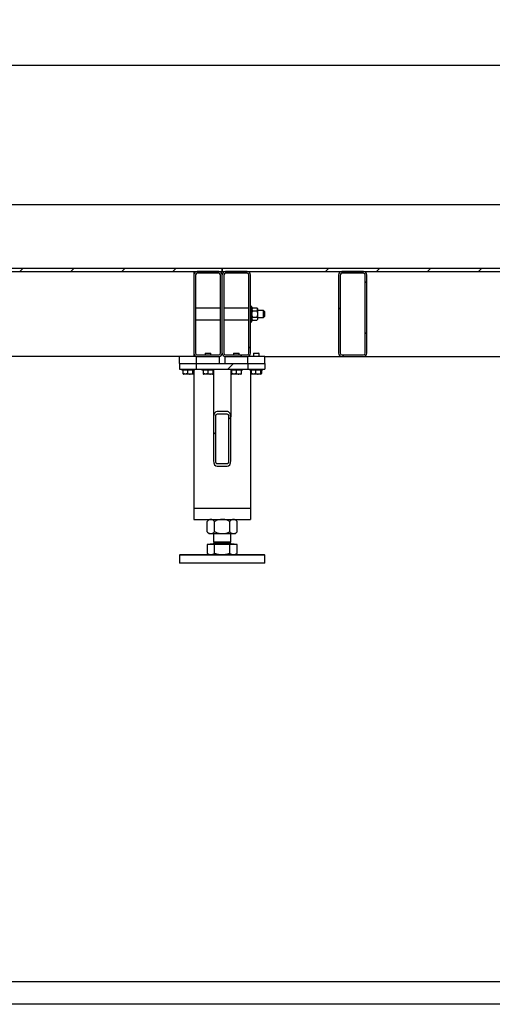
# Model space of a CAD drawing. Header units: millimetres. Extents: x 0 to 841, y 0 to 594.
# Tile 12 of 92: x 278 to 320, y 213 to 300. Entities that reach past the tile are written whole.
import ezdxf

# ---------------------------------------------------------------- set-up
doc = ezdxf.new("R2010")
doc.units = ezdxf.units.MM
doc.layers.add('COTES', color=1, linetype='Continuous')
doc.layers.add('TRAIT-FINS', color=9, linetype='Continuous')
doc.layers.add('TRAIT-FORT', color=4, linetype='Continuous', lineweight=25)
doc.styles.add('SLDTEXTSTYLE0', font='TXT', dxfattribs={"width": 0.75})
doc.dimstyles.new('SLDDIMSTYLE0', dxfattribs={"dimtxt": 3, "dimasz": 2, "dimexe": 0, "dimexo": 0.0625, "dimgap": 0.75, "dimtad": 1, "dimdec": 0, "dimlfac": 20, "dimrnd": 1e-09, "dimzin": 12, "dimdsep": 46, "dimtxsty": 'SLDTEXTSTYLE0', "dimsah": 1, "dimcen": 0.09, "dimadec": 0, "dimazin": 3, "dimtfac": 1, "dimtdec": 0, "dimtofl": 0, "dimtmove": 0, "dimatfit": 3, "dimfxl": 1, "dimfrac": 2, "dimtolj": 1, "dimtzin": 12, "dimarcsym": 0})
pattern_1 = [(45, (0, 0), (-13.4704, 13.4704), []), (45, (4.49, 2e-323), (-13.4704, 13.4704), []), (45, (8.98, 4e-323), (-13.4704, 13.4704), []), (45, (13.47, 6e-323), (-13.4704, 13.4704), [])]

# ---------------------------------------------------------------- blocks, each defined once
blk = doc.blocks.new('_D_18')
at = {"layer": 'COTES', "color": 1, "transparency": 16777216}
for p, q in [((92.21, 279.331), (92.21, 297.185)), ((443.06, 279.331), (443.06, 297.185)), ((443.06, 296.185), (92.21, 296.185))]:
    blk.add_line(p, q, dxfattribs=at)
for points in [[(92.21, 296.185), (94.21, 295.685), (94.21, 296.685)], [(443.06, 296.185), (441.06, 296.685), (441.06, 295.685)]]:
    blk.add_solid(points, dxfattribs=at)
at = {"layer": 'COTES', "color": 1, "transparency": 16777216, "char_height": 3, "attachment_point": 1, "style": 'SLDTEXTSTYLE0'}
for s, insert in [('7017', (250.851, 300.052)), ('Int. Ceinture', (260.843, 300.052))]:
    blk.add_mtext(s, dxfattribs=dict(at, insert=insert))
blk = doc.blocks.new('_D_19')
at = {"layer": 'COTES', "color": 1, "transparency": 16777216}
for p, q in [((97.06, 278.731), (97.06, 284.926)), ((438.21, 279.031), (438.21, 284.926)), ((97.06, 283.926), (438.21, 283.926))]:
    blk.add_line(p, q, dxfattribs=at)
for points in [[(97.06, 283.926), (99.06, 283.426), (99.06, 284.426)], [(438.21, 283.926), (436.21, 284.426), (436.21, 283.426)]]:
    blk.add_solid(points, dxfattribs=at)
at = {"layer": 'COTES', "color": 1, "transparency": 16777216, "char_height": 3, "attachment_point": 1, "style": 'SLDTEXTSTYLE0'}
for s, insert in [('6823', (256.383, 287.793)), ('Cadre', (266.374, 287.793))]:
    blk.add_mtext(s, dxfattribs=dict(at, insert=insert))

msp = doc.modelspace()

# ---------------------------------------------------------------- hatches: boundary and pattern name
at = {"layer": 'TRAIT-FINS'}
h = msp.add_hatch(dxfattribs=at)
h.set_pattern_fill('DIN 201 ACIER ET FONTE', color=9, style=0, pattern_type=2)
h.set_pattern_definition(pattern_1)
h.paths.add_polyline_path([(295.855, 278.331), (250.015, 278.331), (250.015, 278.031), (295.855, 278.031)], flags=0)
h = msp.add_hatch(dxfattribs=at)
h.set_pattern_fill('DIN 201 ACIER ET FONTE', color=9, style=0, pattern_type=2)
h.set_pattern_definition(pattern_1)
edge = h.paths.add_edge_path(flags=0)
edge.add_line((295.86, 270.831), (295.86, 277.731))
edge.add_arc((295.56, 277.731), 0.3, 0, 90)
edge.add_line((295.56, 278.031), (293.66, 278.031))
edge.add_arc((293.66, 277.731), 0.3, 90, 180)
edge.add_line((293.36, 277.731), (293.36, 270.831))
edge.add_arc((293.66, 270.831), 0.3, 180, 270)
edge.add_line((293.66, 270.531), (295.56, 270.531))
edge.add_arc((295.56, 270.831), 0.3, 270, 360)
edge = h.paths.add_edge_path(flags=0)
edge.add_arc((295.56, 277.731), 0.15, 0, 90, ccw=False)
edge.add_line((295.71, 277.731), (295.71, 270.831))
edge.add_arc((295.56, 270.831), 0.15, 270, 360, ccw=False)
edge.add_line((295.56, 270.681), (293.66, 270.681))
edge.add_arc((293.66, 270.831), 0.15, 180, 270, ccw=False)
edge.add_line((293.51, 270.831), (293.51, 277.731))
edge.add_arc((293.66, 277.731), 0.15, 90, 180, ccw=False)
edge.add_line((293.66, 277.881), (295.56, 277.881))
h = msp.add_hatch(dxfattribs=at)
h.set_pattern_fill('DIN 201 ACIER ET FONTE', color=9, style=0, pattern_type=2)
h.set_pattern_definition(pattern_1)
edge = h.paths.add_edge_path(flags=0)
edge.add_arc((296.16, 277.731), 0.3, 90, 180)
edge.add_line((295.86, 277.731), (295.86, 270.831))
edge.add_arc((296.16, 270.831), 0.3, 180, 270)
edge.add_line((296.16, 270.531), (298.06, 270.531))
edge.add_arc((298.06, 270.831), 0.3, 270, 360)
edge.add_line((298.36, 270.831), (298.36, 277.731))
edge.add_arc((298.06, 277.731), 0.3, 0, 90)
edge.add_line((298.06, 278.031), (296.16, 278.031))
edge = h.paths.add_edge_path(flags=0)
edge.add_line((298.06, 270.681), (296.16, 270.681))
edge.add_arc((296.16, 270.831), 0.15, 180, 270, ccw=False)
edge.add_line((296.01, 270.831), (296.01, 277.731))
edge.add_arc((296.16, 277.731), 0.15, 90, 180, ccw=False)
edge.add_line((296.16, 277.881), (298.06, 277.881))
edge.add_arc((298.06, 277.731), 0.15, 0, 90, ccw=False)
edge.add_line((298.21, 277.731), (298.21, 270.831))
edge.add_arc((298.06, 270.831), 0.15, 270, 360, ccw=False)
h = msp.add_hatch(dxfattribs=at)
h.set_pattern_fill('DIN 201 ACIER ET FONTE', color=9, style=0, pattern_type=2)
h.set_pattern_definition(pattern_1)
h.paths.add_polyline_path([(336.955, 278.331), (295.865, 278.331), (295.865, 278.031), (336.955, 278.031)], flags=0)
h = msp.add_hatch(dxfattribs=at)
h.set_pattern_fill('DIN 201 ACIER ET FONTE', color=9, style=0, pattern_type=2)
h.set_pattern_definition(pattern_1)
edge = h.paths.add_edge_path(flags=0)
edge.add_line((306.11, 277.731), (306.11, 270.831))
edge.add_arc((306.41, 270.831), 0.3, 180, 270)
edge.add_line((306.41, 270.531), (308.31, 270.531))
edge.add_arc((308.31, 270.831), 0.3, 270, 360)
edge.add_line((308.61, 270.831), (308.61, 277.731))
edge.add_arc((308.31, 277.731), 0.3, 0, 90)
edge.add_line((308.31, 278.031), (306.41, 278.031))
edge.add_arc((306.41, 277.731), 0.3, 90, 180)
edge = h.paths.add_edge_path(flags=0)
edge.add_arc((306.41, 270.831), 0.15, 180, 270, ccw=False)
edge.add_line((306.26, 270.831), (306.26, 277.731))
edge.add_arc((306.41, 277.731), 0.15, 90, 180, ccw=False)
edge.add_line((306.41, 277.881), (308.31, 277.881))
edge.add_arc((308.31, 277.731), 0.15, 0, 90, ccw=False)
edge.add_line((308.46, 277.731), (308.46, 270.831))
edge.add_arc((308.31, 270.831), 0.15, 270, 360, ccw=False)
edge.add_line((308.31, 270.681), (306.41, 270.681))
h = msp.add_hatch(dxfattribs=at)
h.set_pattern_fill('ANSI31', color=9, angle=3e-322, style=0)
h.paths.add_polyline_path([(293.61, 269.931), (293.61, 269.431), (298.11, 269.431), (298.11, 269.931)], flags=0)
h = msp.add_hatch(dxfattribs=at)
h.set_pattern_fill('ANSI31', color=9, angle=3e-322, style=0)
edge = h.paths.add_edge_path(flags=0)
edge.add_line((295.41, 260.86), (296.31, 260.86))
edge.add_ellipse((296.31, 261.344), major_axis=(0, -0.484), ratio=0.620236, start_angle=0, end_angle=90)
edge.add_line((296.61, 261.344), (296.61, 265.214))
edge.add_ellipse((296.31, 265.214), major_axis=(0, -0.484), ratio=0.620236, start_angle=90, end_angle=180)
edge.add_line((296.31, 265.697), (295.41, 265.697))
edge.add_ellipse((295.41, 265.214), major_axis=(0, -0.484), ratio=0.620236, start_angle=180, end_angle=270)
edge.add_line((295.11, 265.214), (295.11, 261.344))
edge.add_ellipse((295.41, 261.344), major_axis=(0, -0.484), ratio=0.620236, start_angle=270, end_angle=360)
edge = h.paths.add_edge_path(flags=0)
edge.add_ellipse((295.41, 261.344), major_axis=(0, -0.242), ratio=0.620236, start_angle=270, end_angle=360, ccw=False)
edge.add_line((295.26, 261.344), (295.26, 265.214))
edge.add_ellipse((295.41, 265.214), major_axis=(0, -0.242), ratio=0.620236, start_angle=180, end_angle=270, ccw=False)
edge.add_line((295.41, 265.455), (296.31, 265.455))
edge.add_ellipse((296.31, 265.214), major_axis=(0, -0.242), ratio=0.620236, start_angle=90, end_angle=180, ccw=False)
edge.add_line((296.46, 265.214), (296.46, 261.344))
edge.add_ellipse((296.31, 261.344), major_axis=(0, -0.242), ratio=0.620236, start_angle=0, end_angle=90, ccw=False)
edge.add_line((296.31, 261.102), (295.41, 261.102))

# ---------------------------------------------------------------- linework, layer by layer
at = {"layer": 'TRAIT-FORT', "color": 4, "linetype": 'Continuous', "lineweight": 25}
for p, q in [((250.015, 278.331), (295.855, 278.331)), ((250.015, 278.031), (295.855, 278.031)), ((293.36, 278.031), (293.36, 277.731)), ((293.36, 277.731), (293.36, 270.831)), ((293.51, 277.731), (293.51, 270.831)), ((295.56, 278.031), (293.66, 278.031)), ((295.56, 277.881), (293.66, 277.881)), ((295.71, 270.831), (295.71, 277.731)), ((295.855, 278.031), (295.855, 278.331)), ((295.865, 278.331), (295.855, 278.331)), ((295.855, 278.081), (295.865, 278.081)), ((295.86, 270.831), (295.86, 277.731)), ((295.865, 278.331), (295.865, 278.031)), ((295.865, 278.331), (336.955, 278.331)), ((295.865, 278.031), (336.955, 278.031)), ((296.01, 277.731), (296.01, 270.831)), ((298.06, 278.031), (296.16, 278.031)), ((298.06, 277.881), (296.16, 277.881)), ((298.21, 270.831), (298.21, 277.731)), ((298.36, 270.831), (298.36, 277.731)), ((306.11, 277.731), (306.11, 270.831)), ((306.26, 277.731), (306.26, 270.831)), ((308.31, 278.031), (306.41, 278.031)), ((308.31, 277.881), (306.41, 277.881)), ((308.46, 270.831), (308.46, 277.731)), ((308.61, 270.831), (308.61, 277.731)), ((295.71, 274.806), (293.51, 274.806)), ((298.21, 274.806), (296.01, 274.806)), ((298.485, 274.956), (298.36, 274.956)), ((298.485, 273.606), (298.485, 274.956)), ((298.558, 274.83), (298.485, 274.756)), ((298.558, 274.83), (298.911, 274.83)), ((298.558, 274.555), (298.911, 274.555)), ((298.985, 274.756), (298.911, 274.83)), ((298.985, 274.756), (298.985, 274.693)), ((298.985, 274.693), (298.985, 274.281)), ((299.51, 274.581), (298.985, 274.581)), ((298.985, 274.281), (298.985, 273.87)), ((299.585, 274.506), (299.51, 274.581)), ((299.51, 273.981), (299.51, 274.581)), ((299.585, 274.506), (299.585, 274.056)), ((293.51, 273.756), (295.71, 273.756)), ((296.01, 273.756), (298.21, 273.756)), ((298.36, 273.606), (298.485, 273.606)), ((298.485, 273.806), (298.558, 273.733)), ((298.558, 274.007), (298.911, 274.007)), ((298.558, 273.733), (298.911, 273.733)), ((298.911, 273.733), (298.985, 273.806)), ((298.985, 273.981), (299.51, 273.981)), ((298.985, 273.87), (298.985, 273.806)), ((299.51, 273.981), (299.585, 274.056)), ((293.36, 270.831), (293.36, 270.531)), ((294.395, 270.831), (294.36, 270.796)), ((294.36, 270.796), (294.36, 270.681)), ((294.86, 270.796), (294.36, 270.796)), ((294.395, 270.831), (294.825, 270.831)), ((294.86, 270.796), (294.825, 270.831)), ((294.825, 270.831), (294.825, 270.831)), ((294.86, 270.681), (294.86, 270.796)), ((296.895, 270.831), (296.86, 270.796)), ((296.86, 270.796), (296.86, 270.681)), ((297.36, 270.796), (296.86, 270.796)), ((296.895, 270.831), (297.325, 270.831)), ((297.36, 270.796), (297.325, 270.831)), ((297.325, 270.831), (297.325, 270.831)), ((297.36, 270.681), (297.36, 270.796)), ((298.645, 270.831), (298.61, 270.796)), ((298.61, 270.796), (298.61, 270.531)), ((299.11, 270.796), (298.61, 270.796)), ((298.645, 270.831), (299.073, 270.831)), ((299.073, 270.831), (299.075, 270.831)), ((299.11, 270.796), (299.075, 270.831)), ((299.11, 270.531), (299.11, 270.796)), ((293.36, 270.531), (252.51, 270.531)), ((292.11, 269.931), (292.11, 270.531)), ((292.11, 269.931), (292.11, 269.431)), ((292.11, 269.931), (293.61, 269.931)), ((293.61, 270.531), (293.36, 270.531)), ((293.61, 269.931), (293.61, 270.531)), ((293.61, 269.931), (298.11, 269.931)), ((293.61, 269.431), (293.61, 269.931)), ((293.66, 270.681), (295.56, 270.681)), ((293.66, 270.531), (295.56, 270.531)), ((295.61, 269.931), (295.61, 270.531)), ((296.11, 269.931), (296.11, 270.531)), ((296.16, 270.681), (298.06, 270.681)), ((296.16, 270.531), (298.06, 270.531)), ((299.61, 270.531), (298.11, 270.531)), ((298.11, 269.931), (298.11, 270.531)), ((298.11, 269.931), (298.11, 269.431)), ((298.11, 269.931), (299.61, 269.931)), ((299.61, 270.531), (306.41, 270.531)), ((299.61, 269.931), (299.61, 270.531)), ((299.61, 269.931), (299.61, 269.431)), ((306.41, 270.681), (308.31, 270.681)), ((306.41, 270.531), (308.31, 270.531)), ((308.31, 270.531), (322.01, 270.531)), ((292.11, 269.431), (293.61, 269.431)), ((292.31, 269.431), (292.31, 269.331)), ((293.41, 269.331), (292.31, 269.331)), ((292.408, 269.331), (292.408, 269.031)), ((292.799, 269.331), (292.799, 269.031)), ((293.251, 269.331), (293.251, 269.031)), ((293.312, 269.331), (293.312, 269.031)), ((293.36, 269.331), (293.36, 257.181)), ((293.41, 269.331), (293.41, 269.431)), ((293.61, 269.431), (298.11, 269.431)), ((294.06, 269.431), (294.06, 269.331)), ((295.11, 269.331), (294.06, 269.331)), ((294.175, 269.331), (294.175, 269.031)), ((294.589, 269.331), (294.589, 269.031)), ((295.024, 269.331), (295.024, 269.031)), ((295.045, 269.331), (295.045, 269.031)), ((295.11, 269.431), (295.11, 265.214)), ((296.61, 269.431), (296.61, 265.214)), ((297.66, 269.331), (296.61, 269.331)), ((296.675, 269.331), (296.675, 269.031)), ((297.089, 269.331), (297.089, 269.031)), ((297.524, 269.331), (297.524, 269.031)), ((297.545, 269.331), (297.545, 269.031)), ((297.66, 269.331), (297.66, 269.431)), ((298.11, 269.431), (299.61, 269.431)), ((298.31, 269.431), (298.31, 269.331)), ((299.41, 269.331), (298.31, 269.331)), ((298.36, 269.331), (298.36, 257.181)), ((298.408, 269.331), (298.408, 269.031)), ((298.799, 269.331), (298.799, 269.031)), ((299.251, 269.331), (299.251, 269.031)), ((299.312, 269.331), (299.312, 269.031)), ((299.41, 269.331), (299.41, 269.431)), ((292.432, 268.995), (292.456, 268.981)), ((293.264, 268.981), (292.456, 268.981)), ((293.264, 268.981), (293.288, 268.995)), ((294.184, 268.994), (294.206, 268.981)), ((295.014, 268.981), (294.206, 268.981)), ((295.014, 268.981), (295.035, 268.994)), ((296.684, 268.994), (296.706, 268.981)), ((297.514, 268.981), (296.706, 268.981)), ((297.514, 268.981), (297.535, 268.994)), ((298.432, 268.995), (298.456, 268.981)), ((299.264, 268.981), (298.456, 268.981)), ((299.264, 268.981), (299.288, 268.995)), ((296.31, 265.697), (295.41, 265.697)), ((295.11, 265.214), (295.11, 261.344)), ((295.26, 265.214), (295.26, 261.344)), ((296.31, 265.455), (295.41, 265.455)), ((296.46, 261.344), (296.46, 265.214)), ((296.61, 261.344), (296.61, 265.214)), ((295.41, 261.102), (296.31, 261.102)), ((295.41, 260.86), (296.31, 260.86)), ((293.36, 257.181), (298.36, 257.181)), ((293.36, 257.181), (293.36, 256.181)), ((293.66, 257.181), (298.06, 257.181)), ((298.36, 257.181), (298.36, 256.181)), ((293.36, 256.181), (298.36, 256.181)), ((294.71, 256.181), (294.532, 256.003)), ((297.188, 256.003), (297.01, 256.181)), ((294.532, 255.079), (294.532, 256.003)), ((295.196, 255.079), (295.196, 256.003)), ((296.524, 255.079), (296.524, 256.003)), ((297.188, 255.079), (297.188, 256.003)), ((294.532, 255.079), (294.71, 254.901)), ((294.864, 254.901), (294.71, 254.901)), ((295.86, 254.901), (294.864, 254.901)), ((295.11, 254.901), (295.11, 254.191)), ((296.856, 254.901), (295.86, 254.901)), ((296.61, 254.191), (296.61, 254.901)), ((297.01, 254.901), (296.856, 254.901)), ((297.01, 254.901), (297.188, 255.079)), ((294.532, 253.976), (294.532, 253.184)), ((295.196, 253.976), (294.532, 253.976)), ((294.792, 254.011), (294.757, 253.976)), ((294.792, 254.016), (294.792, 254.011)), ((294.792, 254.016), (296.927, 254.016)), ((294.792, 254.011), (296.927, 254.011)), ((295.205, 254.191), (295.11, 254.097)), ((295.11, 254.191), (296.61, 254.191)), ((295.11, 254.097), (295.11, 254.066)), ((295.11, 254.097), (295.485, 254.097)), ((295.196, 253.184), (295.196, 253.976)), ((296.524, 253.976), (295.196, 253.976)), ((295.485, 254.097), (296.61, 254.097)), ((296.61, 254.097), (296.515, 254.191)), ((296.524, 253.184), (296.524, 253.976)), ((297.188, 253.976), (296.524, 253.976)), ((296.61, 254.066), (296.61, 254.097)), ((296.927, 254.011), (296.927, 254.016)), ((296.962, 253.976), (296.927, 254.011)), ((297.188, 253.184), (297.188, 253.976)), ((292.16, 253.081), (292.11, 253.031)), ((292.11, 253.031), (292.11, 252.331)), ((299.514, 253.031), (292.11, 253.031)), ((292.16, 253.081), (299.465, 253.081)), ((294.532, 253.184), (294.71, 253.081)), ((297.01, 253.081), (297.188, 253.184)), ((299.465, 253.081), (299.56, 253.081)), ((299.61, 253.031), (299.514, 253.031)), ((299.61, 253.031), (299.56, 253.081)), ((299.61, 252.331), (299.61, 253.031)), ((299.61, 252.331), (292.11, 252.331)), ((217.06, 215.442), (327.034, 215.442)), ((327.034, 213.442), (217.06, 213.442))]:
    msp.add_line(p, q, dxfattribs=at)
for centre, radius, start, end in [((293.66, 277.731), 0.3, 90, 180), ((293.66, 277.731), 0.15, 90, 180), ((295.56, 277.731), 0.3, 0, 90), ((295.56, 277.731), 0.15, 0, 90), ((296.16, 277.731), 0.3, 90, 180), ((296.16, 277.731), 0.15, 90, 180), ((298.06, 277.731), 0.3, 0, 90), ((298.06, 277.731), 0.15, 0, 90), ((306.41, 277.731), 0.3, 90, 180), ((306.41, 277.731), 0.15, 90, 180), ((308.31, 277.731), 0.3, 0, 90), ((308.31, 277.731), 0.15, 0, 90), ((293.66, 270.831), 0.3, 180, 270), ((293.66, 270.831), 0.15, 180, 270), ((295.56, 270.831), 0.3, 270, 0), ((295.56, 270.831), 0.15, 270, 0), ((296.16, 270.831), 0.3, 180, 270), ((296.16, 270.831), 0.15, 180, 270), ((298.06, 270.831), 0.3, 270, 0), ((298.06, 270.831), 0.15, 270, 0), ((306.41, 270.831), 0.3, 180, 270), ((306.41, 270.831), 0.15, 180, 270), ((308.31, 270.831), 0.3, 270, 0), ((308.31, 270.831), 0.15, 270, 0), ((295.06, 254.066), 0.05, 270, 360), ((296.66, 254.066), 0.05, 180, 270)]:
    msp.add_arc(centre, radius, start, end, dxfattribs=at)
for centre, major_axis, start_param, end_param in [((295.41, 265.214), (0, -0.484), 3.141593, 4.712389), ((296.31, 265.214), (0, -0.484), 1.570796, 3.141593), ((295.41, 265.214), (0, -0.242), 3.141593, 4.712389), ((296.31, 265.214), (0, -0.242), 1.570796, 3.141593), ((295.41, 261.344), (0, -0.484), 4.712389, 6.283185), ((295.41, 261.344), (0, -0.242), 4.712389, 6.283185), ((296.31, 261.344), (0, -0.484), 0, 1.570796), ((296.31, 261.344), (0, -0.242), 0, 1.570796)]:
    msp.add_ellipse(centre, major_axis=major_axis, ratio=0.620236, start_param=start_param, end_param=end_param, dxfattribs=at)
for points, knots in [([(298.558, 274.83), (298.541, 274.811), (298.506, 274.773), (298.486, 274.725), (298.485, 274.698), (298.485, 274.693)], [0, 0, 0, 0, 0.432385, 0.879554, 1, 1, 1, 1]), ([(298.485, 274.693), (298.489, 274.668), (298.498, 274.621), (298.538, 274.577), (298.558, 274.555)], [0, 0, 0, 0, 0.504, 1, 1, 1, 1]), ([(298.485, 274.281), (298.486, 274.311), (298.49, 274.371), (298.516, 274.464), (298.543, 274.523), (298.558, 274.555)], [0, 0, 0, 0, 0.30999, 0.629546, 1, 1, 1, 1]), ([(298.558, 274.007), (298.549, 274.027), (298.524, 274.078), (298.496, 274.165), (298.485, 274.237), (298.485, 274.277), (298.485, 274.281)], [0, 0, 0, 0, 0.237039, 0.589019, 0.951631, 1, 1, 1, 1]), ([(298.985, 274.693), (298.981, 274.717), (298.972, 274.765), (298.932, 274.808), (298.911, 274.83)], [0, 0, 0, 0, 0.504, 1, 1, 1, 1]), ([(298.911, 274.555), (298.929, 274.574), (298.963, 274.612), (298.983, 274.66), (298.985, 274.687), (298.985, 274.693)], [0, 0, 0, 0, 0.432385, 0.879554, 1, 1, 1, 1]), ([(298.911, 274.555), (298.926, 274.523), (298.953, 274.464), (298.98, 274.372), (298.983, 274.312), (298.985, 274.281)], [0, 0, 0, 0, 0.370457, 0.681018, 1, 1, 1, 1]), ([(298.985, 274.281), (298.985, 274.277), (298.984, 274.239), (298.974, 274.166), (298.946, 274.079), (298.921, 274.027), (298.911, 274.007)], [0, 0, 0, 0, 0.048369, 0.39933, 0.762965, 1, 1, 1, 1]), ([(298.485, 273.87), (298.489, 273.894), (298.498, 273.942), (298.538, 273.985), (298.558, 274.007)], [0, 0, 0, 0, 0.504, 1, 1, 1, 1]), ([(298.558, 273.733), (298.541, 273.752), (298.506, 273.79), (298.486, 273.837), (298.485, 273.864), (298.485, 273.87)], [0, 0, 0, 0, 0.432385, 0.879554, 1, 1, 1, 1]), ([(298.911, 274.007), (298.929, 273.988), (298.963, 273.95), (298.983, 273.903), (298.985, 273.876), (298.985, 273.87)], [0, 0, 0, 0, 0.432385, 0.879554, 1, 1, 1, 1]), ([(298.985, 273.87), (298.981, 273.846), (298.972, 273.798), (298.932, 273.754), (298.911, 273.733)], [0, 0, 0, 0, 0.504, 1, 1, 1, 1]), ([(292.408, 269.031), (292.415, 269.013), (292.423, 268.995), (292.431, 268.996), (292.432, 268.996)], [0, 0, 0, 0, 0.977492, 1, 1, 1, 1]), ([(292.799, 269.031), (292.765, 269.021), (292.697, 268.998), (292.595, 268.99), (292.498, 269.002), (292.438, 269.022), (292.408, 269.031)], [0, 0, 0, 0, 0.2646049, 0.5349477, 0.7653431, 1, 1, 1, 1]), ([(292.799, 269.031), (292.838, 269.021), (292.918, 268.998), (293.035, 268.99), (293.148, 269.002), (293.217, 269.022), (293.251, 269.031)], [0, 0, 0, 0, 0.2646049, 0.5349477, 0.7653431, 1, 1, 1, 1]), ([(293.251, 269.031), (293.255, 269.023), (293.263, 269.007), (293.276, 268.992), (293.29, 268.993), (293.302, 269.01), (293.309, 269.024), (293.311, 269.029), (293.312, 269.031)], [0, 0, 0, 0, 0.192003, 0.385859, 0.637822, 0.896593, 0.948284, 1, 1, 1, 1]), ([(294.175, 269.031), (294.177, 269.014), (294.181, 268.994), (294.184, 268.996), (294.184, 268.996)], [0, 0, 0, 0, 0.832755, 1, 1, 1, 1]), ([(294.589, 269.031), (294.553, 269.021), (294.48, 268.998), (294.372, 268.99), (294.269, 269.002), (294.206, 269.022), (294.175, 269.031)], [0, 0, 0, 0, 0.264605, 0.534948, 0.765343, 1, 1, 1, 1]), ([(294.589, 269.031), (294.626, 269.021), (294.703, 268.998), (294.816, 268.99), (294.924, 269.002), (294.99, 269.022), (295.024, 269.031)], [0, 0, 0, 0, 0.264605, 0.534948, 0.765343, 1, 1, 1, 1]), ([(295.024, 269.031), (295.025, 269.023), (295.028, 269.007), (295.032, 268.992), (295.037, 268.993), (295.041, 269.01), (295.044, 269.024), (295.045, 269.029), (295.045, 269.031)], [0, 0, 0, 0, 0.192003, 0.385859, 0.637822, 0.896593, 0.948284, 1, 1, 1, 1]), ([(296.675, 269.031), (296.677, 269.014), (296.681, 268.994), (296.684, 268.996), (296.684, 268.996)], [0, 0, 0, 0, 0.832755, 1, 1, 1, 1]), ([(297.089, 269.031), (297.053, 269.021), (296.98, 268.998), (296.872, 268.99), (296.769, 269.002), (296.706, 269.022), (296.675, 269.031)], [0, 0, 0, 0, 0.264605, 0.534948, 0.765343, 1, 1, 1, 1]), ([(297.089, 269.031), (297.126, 269.021), (297.203, 268.998), (297.316, 268.99), (297.424, 269.002), (297.49, 269.022), (297.524, 269.031)], [0, 0, 0, 0, 0.264605, 0.534948, 0.765343, 1, 1, 1, 1]), ([(297.524, 269.031), (297.525, 269.023), (297.528, 269.007), (297.532, 268.992), (297.537, 268.993), (297.541, 269.01), (297.544, 269.024), (297.545, 269.029), (297.545, 269.031)], [0, 0, 0, 0, 0.192003, 0.385859, 0.637822, 0.896593, 0.948284, 1, 1, 1, 1]), ([(298.408, 269.031), (298.415, 269.013), (298.423, 268.995), (298.431, 268.996), (298.432, 268.996)], [0, 0, 0, 0, 0.977492, 1, 1, 1, 1]), ([(298.799, 269.031), (298.765, 269.021), (298.697, 268.998), (298.595, 268.99), (298.498, 269.002), (298.438, 269.022), (298.408, 269.031)], [0, 0, 0, 0, 0.2646049, 0.5349477, 0.7653431, 1, 1, 1, 1]), ([(298.799, 269.031), (298.838, 269.021), (298.918, 268.998), (299.035, 268.99), (299.148, 269.002), (299.217, 269.022), (299.251, 269.031)], [0, 0, 0, 0, 0.2646049, 0.5349477, 0.7653431, 1, 1, 1, 1]), ([(299.251, 269.031), (299.255, 269.023), (299.263, 269.007), (299.276, 268.992), (299.29, 268.993), (299.302, 269.01), (299.309, 269.024), (299.311, 269.029), (299.312, 269.031)], [0, 0, 0, 0, 0.192003, 0.385859, 0.637822, 0.896593, 0.948284, 1, 1, 1, 1]), ([(294.864, 256.181), (294.835, 256.179), (294.777, 256.174), (294.692, 256.134), (294.61, 256.077), (294.558, 256.028), (294.532, 256.003)], [0, 0, 0, 0, 0.2495779, 0.5043641, 0.7510469, 1, 1, 1, 1]), ([(295.196, 256.003), (295.15, 256.045), (295.082, 256.109), (294.983, 256.16), (294.918, 256.179), (294.878, 256.181), (294.864, 256.181)], [0, 0, 0, 0, 0.432045, 0.654349, 0.879653, 1, 1, 1, 1]), ([(295.86, 256.181), (295.848, 256.181), (295.755, 256.18), (295.578, 256.155), (295.369, 256.086), (295.244, 256.026), (295.196, 256.003)], [0, 0, 0, 0, 0.0504, 0.402614, 0.767588, 1, 1, 1, 1]), ([(296.524, 256.003), (296.446, 256.039), (296.303, 256.105), (296.079, 256.169), (295.934, 256.177), (295.86, 256.181)], [0, 0, 0, 0, 0.370774, 0.681182, 1, 1, 1, 1]), ([(296.856, 256.181), (296.827, 256.179), (296.769, 256.174), (296.684, 256.134), (296.602, 256.077), (296.55, 256.028), (296.524, 256.003)], [0, 0, 0, 0, 0.249578, 0.504364, 0.751047, 1, 1, 1, 1]), ([(297.188, 256.003), (297.142, 256.045), (297.073, 256.109), (296.975, 256.16), (296.91, 256.179), (296.87, 256.181), (296.856, 256.181)], [0, 0, 0, 0, 0.432045, 0.654349, 0.879653, 1, 1, 1, 1]), ([(294.864, 254.901), (294.835, 254.904), (294.777, 254.909), (294.692, 254.949), (294.61, 255.005), (294.558, 255.054), (294.532, 255.079)], [0, 0, 0, 0, 0.249578, 0.504364, 0.751047, 1, 1, 1, 1]), ([(295.196, 255.079), (295.15, 255.037), (295.082, 254.974), (294.983, 254.923), (294.918, 254.904), (294.878, 254.902), (294.864, 254.901)], [0, 0, 0, 0, 0.432045, 0.654349, 0.879653, 1, 1, 1, 1]), ([(295.86, 254.901), (295.848, 254.901), (295.755, 254.902), (295.578, 254.928), (295.369, 254.997), (295.244, 255.056), (295.196, 255.079)], [0, 0, 0, 0, 0.0504, 0.402614, 0.767588, 1, 1, 1, 1]), ([(296.524, 255.079), (296.446, 255.043), (296.303, 254.977), (296.079, 254.914), (295.934, 254.906), (295.86, 254.901)], [0, 0, 0, 0, 0.370774, 0.681182, 1, 1, 1, 1]), ([(296.856, 254.901), (296.827, 254.904), (296.769, 254.909), (296.684, 254.949), (296.602, 255.005), (296.55, 255.054), (296.524, 255.079)], [0, 0, 0, 0, 0.249578, 0.504364, 0.751047, 1, 1, 1, 1]), ([(297.188, 255.079), (297.142, 255.037), (297.073, 254.974), (296.975, 254.923), (296.91, 254.904), (296.87, 254.902), (296.856, 254.901)], [0, 0, 0, 0, 0.4320454, 0.6543493, 0.8796534, 1, 1, 1, 1]), ([(294.532, 253.184), (294.586, 253.155), (294.695, 253.097), (294.807, 253.087), (294.864, 253.081)], [0, 0, 0, 0, 0.495458, 1, 1, 1, 1]), ([(294.864, 253.081), (294.92, 253.086), (295.032, 253.097), (295.141, 253.155), (295.196, 253.184)], [0, 0, 0, 0, 0.4945107, 1, 1, 1, 1]), ([(295.196, 253.184), (295.304, 253.155), (295.521, 253.097), (295.746, 253.087), (295.86, 253.081)], [0, 0, 0, 0, 0.495458, 1, 1, 1, 1]), ([(295.86, 253.081), (295.971, 253.086), (296.196, 253.097), (296.414, 253.155), (296.524, 253.184)], [0, 0, 0, 0, 0.494511, 1, 1, 1, 1]), ([(296.524, 253.184), (296.578, 253.155), (296.687, 253.097), (296.799, 253.087), (296.856, 253.081)], [0, 0, 0, 0, 0.495458, 1, 1, 1, 1]), ([(296.856, 253.081), (296.911, 253.086), (297.024, 253.097), (297.133, 253.155), (297.188, 253.184)], [0, 0, 0, 0, 0.494511, 1, 1, 1, 1])]:
    msp.add_open_spline(points, degree=3, knots=knots, dxfattribs=at)

# ---------------------------------------------------------------- dimensions: what is measured, and where the dimension line sits
at = {"layer": 'COTES', "color": 1}
for base, p1, p2, text, picture, middle in [((92.21, 296.185), (443.06, 278.331), (92.21, 278.331), '<> Int. Ceinture', '_D_18', (267.635, 296.185)), ((438.21, 283.926), (97.06, 277.731), (438.21, 278.031), '<> Cadre', '_D_19', (267.635, 283.926))]:
    dim = msp.add_linear_dim(base=base, p1=p1, p2=p2, text=text, dimstyle='SLDDIMSTYLE0', dxfattribs=at)
    dim.commit()
    dim.dimension.update_dxf_attribs({"geometry": picture, "text_midpoint": middle, "dimtype": 160})

doc.saveas('drawing.dxf')
